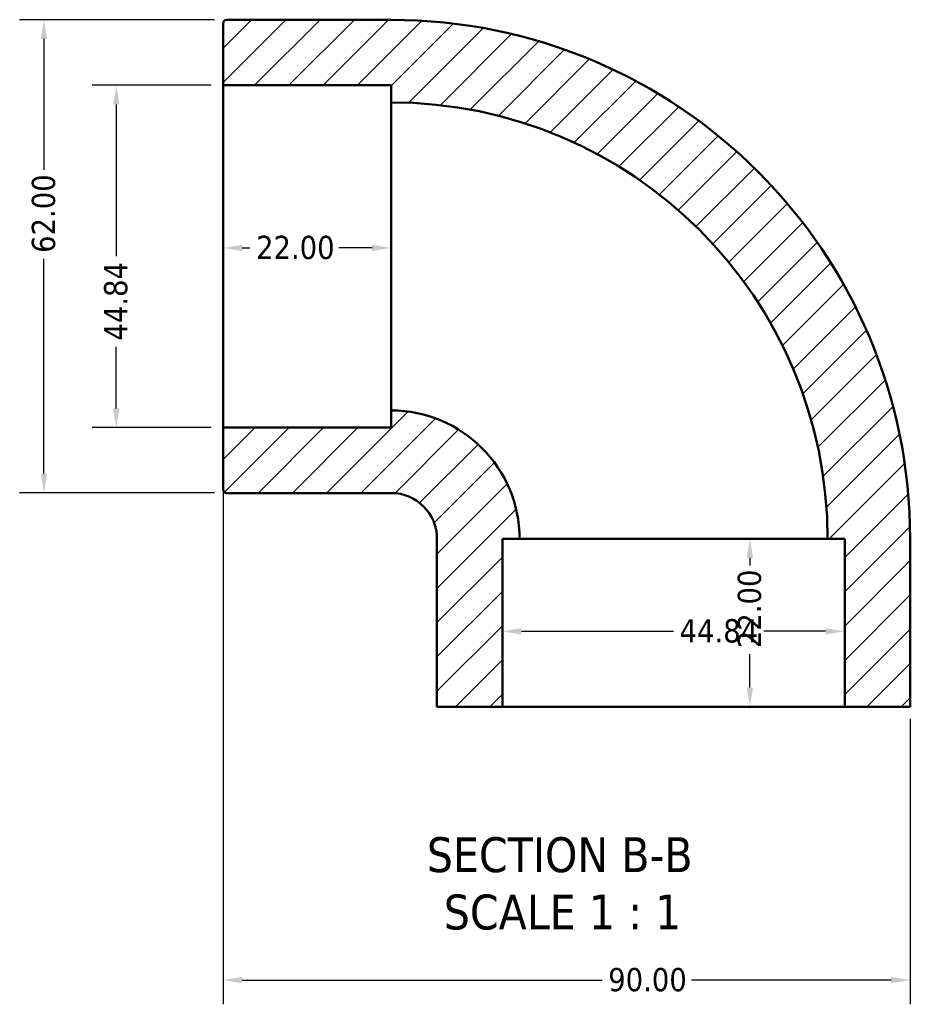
# Model space of a CAD drawing. Header units: millimetres. Extents: x -84 to 906, y -354 to 839.
# Tile 1 of 5: x 283 to 400, y -354 to -225. Entities that reach past the tile are written whole.
import ezdxf

# ---------------------------------------------------------------- set-up
doc = ezdxf.new("R2010")
doc.units = ezdxf.units.MM
for name, color, linetype, lineweight in [('Dimension (ANSI)', 7, 'Continuous', 25), ('Hatch (ANSI)', 7, 'Continuous', 18), ('Symbol (ANSI)', 7, 'Continuous', 25), ('Visible (ANSI)', 7, 'Continuous', 50)]:
    doc.layers.add(name, color=color, linetype=linetype, lineweight=lineweight)
doc.styles.add('Label Text (ANSI)', font='tahoma.ttf')
doc.styles.add('Note Text (ANSI)', font='tahoma.ttf')
doc.dimstyles.new('Default - mm (ANSI)', dxfattribs={"dimtxt": 3.048, "dimasz": 2.5, "dimexe": 3.175, "dimexo": 1.6002, "dimgap": 0.8, "dimtad": 0, "dimtoh": 1, "dimrnd": 1e-08, "dimzin": 4, "dimdsep": 46, "dimtxsty": 'Note Text (ANSI)', "dimcen": 0.09, "dimdle": 10, "dimclrd": 256, "dimclre": 256, "dimclrt": 256, "dimadec": 1, "dimazin": 1, "dimtfac": 1, "dimtofl": 0, "dimtmove": 0, "dimatfit": 3, "dimfxl": 1, "dimtolj": 1, "dimtzin": 4, "dimlwd": -1, "dimlwe": -1, "dimarcsym": 0})

# ---------------------------------------------------------------- blocks, each defined once
blk = doc.blocks.new('*D7')
at = {"layer": 'Defpoints', "color": 0, "transparency": 16777216}
for p in [(368.81, -293.29), (378.81, -293.29), (368.81, -315.29)]:
    blk.add_point(p, dxfattribs=at)
at = {"layer": 'Dimension (ANSI)', "transparency": 16777216}
for p, q in [((378.81, -295.79), (378.81, -296.79)), ((378.81, -312.79), (378.81, -308.42))]:
    blk.add_line(p, q, dxfattribs=at)
for points in [[(378.39, -295.79), (379.23, -295.79), (378.81, -293.29)], [(378.39, -312.79), (379.23, -312.79), (378.81, -315.29)]]:
    blk.add_solid(points, dxfattribs=at)
at = {"layer": 'Dimension (ANSI)', "transparency": 16777216, "insert": (377.22, -307.62), "char_height": 3.048, "attachment_point": 1, "rotation": 90, "style": 'Note Text (ANSI)'}
blk.add_mtext('\\A1;22.00', dxfattribs=at)
blk = doc.blocks.new('*D8')
at = {"layer": 'Defpoints', "color": 0, "transparency": 16777216}
for p in [(309.81, -255.18), (309.81, -256.29), (331.81, -256.29)]:
    blk.add_point(p, dxfattribs=at)
at = {"layer": 'Dimension (ANSI)', "transparency": 16777216}
for p, q in [((312.31, -255.18), (313.31, -255.18)), ((329.31, -255.18), (324.94, -255.18))]:
    blk.add_line(p, q, dxfattribs=at)
for points in [[(312.31, -254.77), (312.31, -255.6), (309.81, -255.18)], [(329.31, -254.77), (329.31, -255.6), (331.81, -255.18)]]:
    blk.add_solid(points, dxfattribs=at)
at = {"layer": 'Dimension (ANSI)', "transparency": 16777216, "insert": (314.11, -253.59), "char_height": 3.048, "attachment_point": 1, "style": 'Note Text (ANSI)'}
blk.add_mtext('\\A1;22.00', dxfattribs=at)
blk = doc.blocks.new('*D9')
at = {"layer": 'Defpoints', "color": 0, "transparency": 16777216}
for p in [(309.81, -278.72), (399.81, -315.29), (399.81, -351.12)]:
    blk.add_point(p, dxfattribs=at)
at = {"layer": 'Dimension (ANSI)', "transparency": 16777216}
for p, q in [((309.81, -280.32), (309.81, -354.29)), ((399.81, -316.9), (399.81, -354.29)), ((312.31, -351.12), (359.45, -351.12)), ((397.31, -351.12), (371.17, -351.12))]:
    blk.add_line(p, q, dxfattribs=at)
for points in [[(312.31, -350.7), (312.31, -351.53), (309.81, -351.12)], [(397.31, -350.7), (397.31, -351.53), (399.81, -351.12)]]:
    blk.add_solid(points, dxfattribs=at)
at = {"layer": 'Dimension (ANSI)', "transparency": 16777216, "insert": (360.25, -349.53), "char_height": 3.048, "attachment_point": 1, "style": 'Note Text (ANSI)'}
blk.add_mtext('\\A1;90.00', dxfattribs=at)
blk = doc.blocks.new('*D10')
at = {"layer": 'Defpoints', "color": 0, "transparency": 16777216}
for p in [(286.32, -225.29), (310.26, -225.29), (310.26, -287.29)]:
    blk.add_point(p, dxfattribs=at)
at = {"layer": 'Dimension (ANSI)', "transparency": 16777216}
for p, q in [((308.66, -225.29), (283.14, -225.29)), ((286.32, -227.79), (286.32, -244.96)), ((286.32, -284.79), (286.32, -256.63)), ((308.66, -287.29), (283.14, -287.29))]:
    blk.add_line(p, q, dxfattribs=at)
for points in [[(285.9, -227.79), (286.74, -227.79), (286.32, -225.29)], [(285.9, -284.79), (286.74, -284.79), (286.32, -287.29)]]:
    blk.add_solid(points, dxfattribs=at)
at = {"layer": 'Dimension (ANSI)', "transparency": 16777216, "insert": (284.73, -255.83), "char_height": 3.048, "attachment_point": 1, "rotation": 90, "style": 'Note Text (ANSI)'}
blk.add_mtext('\\A1;62.00', dxfattribs=at)
blk = doc.blocks.new('*D11')
at = {"layer": 'Defpoints', "color": 0, "transparency": 16777216}
for p in [(309.81, -233.87), (295.8, -278.72), (309.81, -278.72)]:
    blk.add_point(p, dxfattribs=at)
at = {"layer": 'Dimension (ANSI)', "transparency": 16777216}
for p, q in [((308.21, -233.87), (292.62, -233.87)), ((295.8, -236.37), (295.8, -256.28)), ((295.8, -276.22), (295.8, -268.12)), ((308.21, -278.72), (292.62, -278.72))]:
    blk.add_line(p, q, dxfattribs=at)
for points in [[(295.38, -236.37), (296.21, -236.37), (295.8, -233.87)], [(295.38, -276.22), (296.21, -276.22), (295.8, -278.72)]]:
    blk.add_solid(points, dxfattribs=at)
at = {"layer": 'Dimension (ANSI)', "transparency": 16777216, "insert": (294.2, -267.32), "char_height": 3.048, "attachment_point": 1, "rotation": 90, "style": 'Note Text (ANSI)'}
blk.add_mtext('\\A1;44.84', dxfattribs=at)
blk = doc.blocks.new('*D12')
at = {"layer": 'Defpoints', "color": 0, "transparency": 16777216}
for p in [(346.39, -304.29), (391.23, -305.25), (391.23, -305.42)]:
    blk.add_point(p, dxfattribs=at)
at = {"layer": 'Dimension (ANSI)', "transparency": 16777216}
for p, q in [((348.89, -305.42), (368.8, -305.42)), ((388.73, -305.42), (380.64, -305.42))]:
    blk.add_line(p, q, dxfattribs=at)
for points in [[(348.89, -305), (348.89, -305.84), (346.39, -305.42)], [(388.73, -305), (388.73, -305.84), (391.23, -305.42)]]:
    blk.add_solid(points, dxfattribs=at)
at = {"layer": 'Dimension (ANSI)', "transparency": 16777216, "insert": (369.6, -303.83), "char_height": 3.048, "attachment_point": 1, "style": 'Note Text (ANSI)'}
blk.add_mtext('\\A1;44.84', dxfattribs=at)

msp = doc.modelspace()

# ---------------------------------------------------------------- hatches: boundary and pattern name
at = {"layer": 'Hatch (ANSI)'}
h = msp.add_hatch(dxfattribs=at)
h.set_pattern_fill('ANSI31', color=256, scale=25.4, style=0)
h.set_pattern_definition([(45, (0, 0), (-2.245064, 2.245064), [])])
edge = h.paths.add_edge_path()
edge.add_ellipse((310.26, -286.846), major_axis=(-0.448, 0), ratio=1, start_angle=0, end_angle=90)
edge.add_line((310.26, -287.295), (331.812, -287.295))
edge.add_ellipse((331.812, -293.295), major_axis=(0, 6), ratio=1, start_angle=270, end_angle=360, ccw=False)
edge.add_line((337.812, -293.295), (337.812, -315.295))
edge.add_line((337.812, -315.295), (346.389, -315.295))
edge.add_line((346.389, -315.295), (346.389, -293.295))
edge.add_line((346.389, -293.295), (348.631, -293.295))
edge.add_ellipse((331.812, -293.295), major_axis=(16.82, 0), ratio=1, start_angle=0, end_angle=90)
edge.add_line((331.812, -276.475), (331.812, -278.717))
edge.add_line((331.812, -278.717), (309.812, -278.717))
edge.add_line((309.812, -278.717), (309.812, -286.846))
edge = h.paths.add_edge_path()
edge.add_ellipse((310.26, -225.743), major_axis=(0, 0.448), ratio=1, start_angle=0, end_angle=90)
edge.add_line((309.812, -225.743), (309.812, -233.872))
edge.add_line((309.812, -233.872), (331.812, -233.872))
edge.add_line((331.812, -233.872), (331.812, -236.115))
edge.add_ellipse((331.812, -293.295), major_axis=(0, 57.18), ratio=1, start_angle=270, end_angle=360, ccw=False)
edge.add_line((388.992, -293.295), (391.234, -293.295))
edge.add_line((391.234, -293.295), (391.234, -315.295))
edge.add_line((391.234, -315.295), (399.812, -315.295))
edge.add_line((399.812, -315.295), (399.812, -293.295))
edge.add_ellipse((331.812, -293.295), major_axis=(68, 0), ratio=1, start_angle=0, end_angle=90)
edge.add_line((331.812, -225.295), (310.26, -225.295))

# ---------------------------------------------------------------- linework, layer by layer
at = {"layer": 'Visible (ANSI)'}
for p, q in [((309.812, -225.743), (309.812, -233.872)), ((331.812, -225.295), (310.26, -225.295)), ((309.812, -233.872), (331.812, -233.872)), ((309.812, -278.717), (309.812, -233.872)), ((331.812, -233.872), (331.812, -236.115)), ((331.812, -276.475), (331.812, -236.115)), ((331.812, -276.475), (331.812, -278.717)), ((331.812, -278.717), (309.812, -278.717)), ((309.812, -278.717), (309.812, -286.846)), ((310.26, -287.295), (331.812, -287.295)), ((337.812, -293.295), (337.812, -315.295)), ((346.389, -315.295), (346.389, -293.295)), ((346.389, -293.295), (348.631, -293.295)), ((388.992, -293.295), (348.631, -293.295)), ((388.992, -293.295), (391.234, -293.295)), ((391.234, -293.295), (391.234, -315.295)), ((399.812, -315.295), (399.812, -293.295)), ((337.812, -315.295), (346.389, -315.295)), ((391.234, -315.295), (346.389, -315.295)), ((391.234, -315.295), (399.812, -315.295))]:
    msp.add_line(p, q, dxfattribs=at)
for centre, radius, start, end in [((310.26, -225.743), 0.448, 90, 180), ((331.812, -293.295), 68, 0, 90), ((331.812, -293.295), 57.18, 0, 90), ((331.812, -293.295), 16.82, 0, 90), ((310.26, -286.846), 0.448, 180, 270), ((331.812, -293.295), 6, 0, 90)]:
    msp.add_arc(centre, radius, start, end, dxfattribs=at)

# ---------------------------------------------------------------- texts
at = {"layer": 'Symbol (ANSI)', "char_height": 4.572, "attachment_point": 7, "style": 'Label Text (ANSI)'}
for s, insert in [('SECTION B-B', (336.484, -337.06)), ('SCALE 1 : 1', (338.707, -344.572))]:
    msp.add_mtext(s, dxfattribs=dict(at, insert=insert))

# ---------------------------------------------------------------- dimensions: what is measured, and where the dimension line sits
at = {"layer": 'Dimension (ANSI)'}
for base, p1, p2, angle, override, picture, middle in [((286.319, -225.295), (310.26, -287.295), (310.26, -225.295), 90, {"dimtoh": 0, "dimdec": 2, "dimtp": 0, "dimtm": 0, "dimtdec": 2, "dimatfit": 1}, '*D10', (286.319, -250.795)), ((295.795567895, -278.71741044), (309.811650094, -233.87241044), (309.811650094, -278.71741044), 90, {"dimtoh": 0, "dimdec": 2, "dimtp": 0, "dimtm": 0, "dimtdec": 2, "dimatfit": 1}, '*D11', (295.795567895, -262.20041044)), ((309.812, -255.182), (331.812, -256.295), (309.812, -256.295), 180, {"dimtoh": 0, "dimdec": 2, "dimse1": 1, "dimse2": 1, "dimtp": 0, "dimtm": 0, "dimtdec": 2, "dimatfit": 1}, '*D8', (319.121, -255.182)), ((399.812, -351.117), (309.812, -278.717), (399.812, -315.295), 180, {"dimtoh": 0, "dimdec": 2, "dimtp": 0, "dimtm": 0, "dimtdec": 2, "dimatfit": 1}, '*D9', (365.312, -351.117)), ((378.812, -293.295), (368.812, -315.295), (368.812, -293.295), 90, {"dimtoh": 0, "dimdec": 2, "dimse1": 1, "dimse2": 1, "dimtp": 0, "dimtm": 0, "dimtdec": 2, "dimatfit": 1}, '*D7', (378.812, -302.604)), ((391.234150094, -305.41911042), (346.389150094, -304.29491044), (391.234150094, -305.246156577), 180, {"dimtoh": 0, "dimdec": 2, "dimse1": 1, "dimse2": 1, "dimtp": 0, "dimtm": 0, "dimtdec": 2, "dimatfit": 1}, '*D12', (374.717150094, -305.41911042))]:
    dim = msp.add_linear_dim(base=base, p1=p1, p2=p2, angle=angle, dimstyle='Default - mm (ANSI)', override=override, dxfattribs=at)
    dim.commit()
    dim.dimension.update_dxf_attribs({"geometry": picture, "text_midpoint": middle, "dimtype": 160})

doc.saveas('drawing.dxf')
